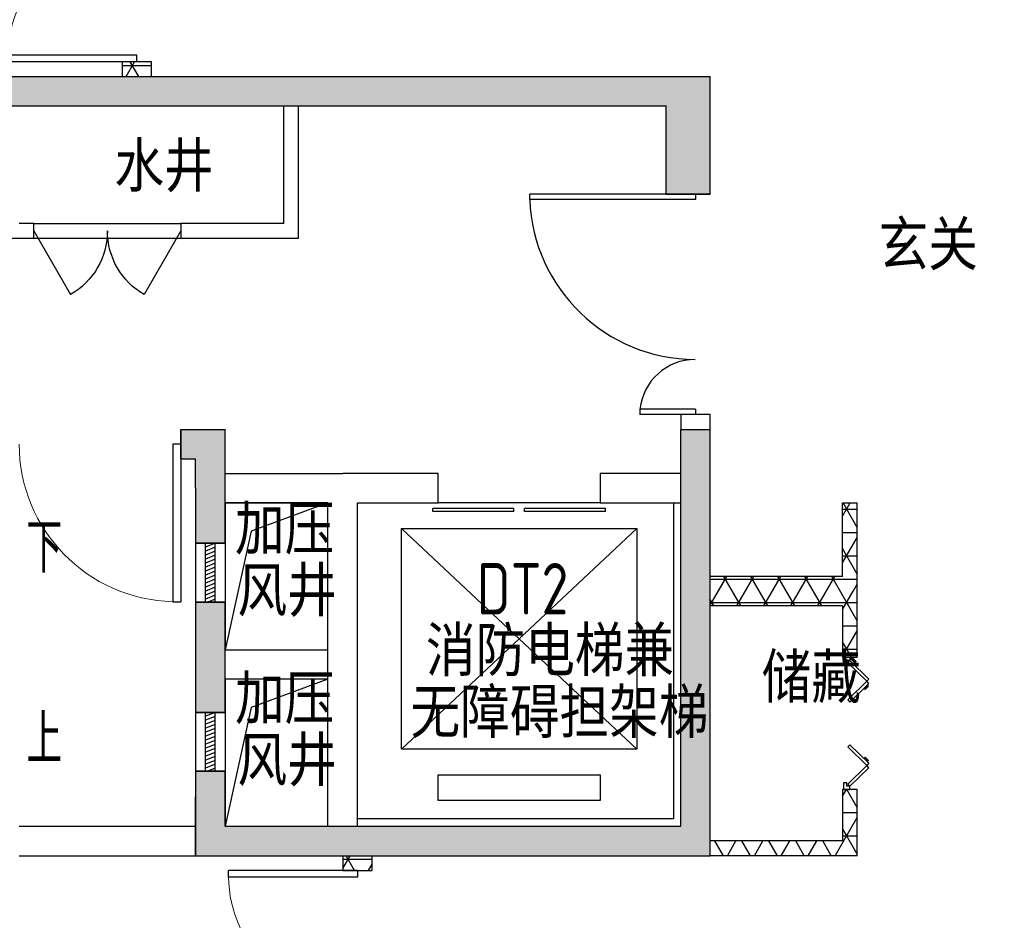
# Model space of a CAD drawing. Extents: x 513769.4 to 513832.9, y -232082 to -232034.4.
# Tile 13 of 17: x 513801.6 to 513808.3, y -232057.7 to -232051.5. Entities that reach past the tile are written whole.
import ezdxf

# ---------------------------------------------------------------- set-up
doc = ezdxf.new("R2010")
doc.units = 0
doc.header["$LTSCALE"] = 1000
doc.layers.get('0').update_dxf_attribs({"color": 252})
for name, color, linetype in [('2#HXT-标准层$0$A-ANNO-100-SYMB', 252, 'Continuous'), ('2#HXT-标准层$0$A-ANNO-100-TXT', 252, 'Continuous'), ('2#HXT-标准层$0$A-DOOR', 253, 'Continuous'), ('2#HXT-标准层$0$A-FIRE-DOOR', 253, 'Continuous'), ('2#HXT-标准层$0$A-HOLE-E', 253, 'Continuous'), ('2#HXT-标准层$0$A-PATT-COLU', 253, 'Continuous'), ('2#HXT-标准层$0$A-STAIR', 253, 'Continuous'), ('2#HXT-标准层$0$A-STR-CONC-B', 253, 'Continuous'), ('2#HXT-标准层$0$A-WALL-S', 253, 'Continuous'), ('2#HXT-标准层$0$A-WINDOW', 253, 'Continuous'), ('A-ANNO-100-TXT', 252, 'Continuous'), ('A-ANNO-20-TXT', 252, 'Continuous'), ('A-METAL-S', 253, 'Continuous'), ('A2户型$1$A-DOOR', 252, 'Continuous'), ('A2户型$1$A-FIRE-DOOR', 252, 'Continuous'), ('A2户型$1$A-PATT-COLU', 252, 'Continuous'), ('A2户型$1$A-STR-CONC-B', 252, 'Continuous'), ('A2户型$1$A-WALL-S', 252, 'Continuous'), ('A2户型$1$WINDOW', 252, 'Continuous')]:
    doc.layers.add(name, color=color, linetype=linetype)
doc.styles.add('2#HXT-标准层$0$STANDARD', font='GBENOR', dxfattribs={"bigfont": 'GBCBIG'})
doc.styles.get("Standard").update_dxf_attribs({"font": 'TSSDENG.shx', "width": 0.8, "bigfont": 'hztxt.shx'})
pattern_1 = [(0, (0, 0), (0, 158.75), []), (60, (0, 0), (-137.4815328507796, 79.37500000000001), []), (120, (0, 0), (-137.4815328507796, -79.37499999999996), [])]

# ---------------------------------------------------------------- blocks, each defined once
blk = doc.blocks.new('2新137A2户型$0$$DorLib2D$00000001')
for p, q in [((0.45, 0.9750000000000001), (0.5000000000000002, 0.9750000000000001)), ((0.45, 0), (0.45, 0.9750000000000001)), ((0.5, 0), (0.5, 0.9750000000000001)), ((0.5, 0), (0.45, 0))]:
    blk.add_line(p, q)
at = {"lineweight": 13}
blk.add_arc((0.475, 0), 0.975, 91.4692835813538, 180, dxfattribs=at)
blk = doc.blocks.new('2新138A2户型$0$$DorLib2D$00000034')
for p, q in [((-0.3348234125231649, 0.1426552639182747), (-0.4750000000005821, 1.0056e-12)), ((-0.3181802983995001, 0.1263013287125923), (-0.4583568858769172, -0.0163539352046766)), ((-0.3348234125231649, 0.1426552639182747), (-0.3181802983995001, 0.1263013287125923)), ((-0.3015371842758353, 0.1426552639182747), (-0.3181802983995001, 0.1263013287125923)), ((-0.3181802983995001, 0.1263013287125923), (-0.1780037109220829, -0.0163539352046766)), ((-0.3015371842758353, 0.1426552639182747), (-0.161360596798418, 1.0056e-12)), ((0.3015371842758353, 0.1426552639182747), (0.161360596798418, 1.0056e-12)), ((0.3181802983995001, 0.1263013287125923), (0.1780037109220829, -0.0163539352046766)), ((0.3015371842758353, 0.1426552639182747), (0.3181802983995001, 0.1263013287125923)), ((0.3348234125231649, 0.1426552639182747), (0.3181802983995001, 0.1263013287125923)), ((0.3181802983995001, 0.1263013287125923), (0.4583568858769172, -0.0163539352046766)), ((0.3348234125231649, 0.1426552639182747), (0.4750000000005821, 1.0056e-12)), ((-0.5000000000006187, -0.0479999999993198), (-0.5000000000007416, 1.0099e-12)), ((-0.4583568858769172, -0.0163539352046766), (-0.4750000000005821, 1.0056e-12)), ((-0.1780037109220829, -0.0163539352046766), (-0.161360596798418, 1.0056e-12)), ((0.1780037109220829, -0.0163539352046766), (0.161360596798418, 1.0056e-12)), ((0.4583568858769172, -0.0163539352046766), (0.4750000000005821, 1.0056e-12)), ((0.5000000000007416, -0.0479999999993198), (0.5000000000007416, 1.0099e-12))]:
    blk.add_line(p, q)
for points in [[(-0.2898728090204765, 0.1307846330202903), (-0.2803624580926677, 0.1401297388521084), (-0.2549744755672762, 0.114292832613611), (-0.2644848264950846, 0.1049477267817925)], [(-0.2866020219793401, 0.1274560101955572), (-0.2804202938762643, 0.1335303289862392), (-0.2615738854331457, 0.1143506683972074), (-0.2677556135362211, 0.1082763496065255)], [(0.2898728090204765, 0.1307846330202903), (0.2803624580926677, 0.1401297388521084), (0.2549744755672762, 0.114292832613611), (0.2644848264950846, 0.1049477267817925)], [(0.2866020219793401, 0.1274560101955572), (0.2804202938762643, 0.1335303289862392), (0.2615738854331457, 0.1143506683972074), (0.2677556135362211, 0.1082763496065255)], [(-0.5000000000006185, 7.574e-13), (-0.4750000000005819, 7.548e-13), (-0.4750000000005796, -0.0229999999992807), (-0.4500000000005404, -0.0229999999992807), (-0.4500000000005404, -0.0479999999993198), (-0.5000000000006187, -0.0479999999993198)], [(0.5000000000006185, 7.574e-13), (0.4750000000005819, 7.548e-13), (0.4750000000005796, -0.0229999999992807), (0.4500000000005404, -0.0229999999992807), (0.4500000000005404, -0.0479999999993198), (0.5000000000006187, -0.0479999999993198)]]:
    blk.add_lwpolyline(points)
blk = doc.blocks.new('2新141A2户型$0$$DorLib2D$00000225')
at = {"color": 0}
for p, q in [((0.4750000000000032, -0.0014478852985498), (0.4750000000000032, 0.7521225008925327)), ((0.4750000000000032, 0.7521225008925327), (0.5000000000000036, 0.7521225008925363)), ((0.5000000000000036, -0.0014478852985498), (0.5000000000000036, 0.7521225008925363)), ((-0.4999999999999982, -3.6e-15), (-0.5, 0.252035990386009)), ((-0.4750000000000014, 0.252035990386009), (-0.5, 0.252035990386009)), ((-0.4749999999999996, -3.6e-15), (-0.4750000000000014, 0.252035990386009)), ((-0.4749999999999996, -3.6e-15), (-0.4999999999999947, -3.6e-15)), ((0.4750000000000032, -0.0014478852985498), (0.4999999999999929, -0.0014478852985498))]:
    blk.add_line(p, q, dxfattribs=at)
for centre, radius, start, end in [((0.5046168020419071, -0.0019208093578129), 0.7546247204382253, 92.24926861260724, 179.7237749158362), ((-0.5007908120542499, 0.0025725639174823), 0.2507930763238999, 359.7898704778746, 84.09743784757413)]:
    blk.add_arc(centre, radius, start, end, dxfattribs=at)
blk = doc.blocks.new('2新135A2户型')
at = {"layer": 'A2户型$1$A-PATT-COLU'}
h = blk.add_hatch(dxfattribs=at)
h.set_pattern_fill('NET3', color=256, scale=50, style=0)
h.set_pattern_definition(pattern_1)
h.paths.add_polyline_path([(-56662.02428979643, 172502.20979495), (-56662.02429088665, 172602.2633542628), (-56862.02429088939, 172602.2633520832), (-56862.02428979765, 172502.2084788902)])
for points in [[(-58062.02618816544, 172502.2005825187), (-58062.02487210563, 172302.200582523), (-56762.02363051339, 172302.2091369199), (-56762.0249465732, 172502.2091369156)], [(-56762.0249465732, 172502.2091369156), (-56762.02363051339, 172302.2091369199), (-53162.02434097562, 172302.2328259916), (-52862.02434097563, 172502.2348000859)], [(-52862.02434097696, 171702.2341420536), (-52862.02434097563, 172502.2348000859), (-53162.02434097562, 172302.2328259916), (-53162.02434097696, 171702.2341420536)], [(-53062.02434097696, 169002.2290697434), (-52862.02434097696, 169002.2290697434), (-52862.02434097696, 170102.2341420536), (-53062.02434097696, 170102.2341420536)], [(-53062.02434097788, 167402.2341420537), (-52862.02434097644, 167202.2341420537), (-52862.02434097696, 169002.2290697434), (-53062.02434097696, 169002.2290697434)], [(-56362.02434097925, 167202.2341420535), (-56162.0243409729, 167402.2341420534), (-56162.02434097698, 167602.2341420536), (-56362.02434097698, 167602.2341420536)], [(-56162.0243409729, 167402.2341420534), (-56362.02434097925, 167202.2341420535), (-55262.02439288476, 167202.2341420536), (-55262.02439288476, 167402.2341420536)], [(-55262.02439288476, 167402.2341420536), (-55262.02439288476, 167202.2341420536), (-52862.02434097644, 167202.2341420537), (-53062.02434097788, 167402.2341420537)]]:
    blk.add_hatch(color=256, dxfattribs=at).paths.add_polyline_path(points)
h = blk.add_hatch(dxfattribs=at)
h.set_pattern_fill('NET3', color=256, scale=50, style=0)
h.set_pattern_definition(pattern_1)
h.paths.add_polyline_path([(-51928.85927180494, 169002.2390653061), (-51862.19260513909, 169002.2387640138), (-51862.1898924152, 169602.2387640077), (-51962.18989241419, 169602.2392161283), (-51962.19215301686, 169102.2392159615)])
h = blk.add_hatch(dxfattribs=at)
h.set_pattern_fill('NET3', color=256, scale=50, style=0)
h.set_pattern_definition(pattern_1)
h.paths.add_polyline_path([(-51928.85927180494, 169002.2390653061), (-51962.19215301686, 169102.2392159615), (-52862.02434097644, 169102.2300845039), (-52862.02434097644, 168902.2300844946), (-51962.19305725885, 168902.2392159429)])
h = blk.add_hatch(dxfattribs=at)
h.set_pattern_fill('NET3', color=256, scale=50, style=0)
h.set_pattern_definition(pattern_1)
h.paths.add_polyline_path([(-51962.19305725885, 168902.2392159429), (-51962.19463944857, 168552.2906592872), (-51862.19463944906, 168552.2902071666), (-51862.19260513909, 169002.2387640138), (-51928.85927180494, 169002.2390653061)])
h = blk.add_hatch(dxfattribs=at)
h.set_pattern_fill('NET3', color=256, scale=50, style=0)
h.set_pattern_definition(pattern_1)
h.paths.add_polyline_path([(-51862.20074328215, 167202.2448666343), (-51862.19870853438, 167652.2902071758), (-51962.19870853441, 167652.2906592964), (-51962.20029116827, 167302.2438518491)])
h = blk.add_hatch(dxfattribs=at)
h.set_pattern_fill('NET3', color=256, scale=50, style=0)
h.set_pattern_definition(pattern_1)
h.paths.add_polyline_path([(-51862.20074328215, 167202.2448666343), (-51962.20029116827, 167302.2438518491), (-52862.02434097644, 167302.234720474), (-52862.02434097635, 167202.2347204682)])
h = blk.add_hatch(dxfattribs=at)
h.set_pattern_fill('NET3', color=256, scale=50, style=0)
h.set_pattern_definition(pattern_1)
h.paths.add_polyline_path([(-55362.02439012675, 167202.2341420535), (-55362.02438736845, 167102.2341365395), (-55162.02438737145, 167102.2341420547), (-55162.0243901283, 167202.2341420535)])
at = {"layer": 'A2户型$1$A-STR-CONC-B'}
for p, q in [((-58062.02618816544, 172502.2005825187), (-56762.0249465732, 172502.2091369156)), ((-56762.0249465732, 172502.2091369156), (-52862.02434097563, 172502.2348000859)), ((-52862.02434097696, 171702.2341420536), (-52862.02434097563, 172502.2348000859)), ((-58062.02487210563, 172302.200582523), (-56762.02363051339, 172302.2091369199)), ((-56762.02363051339, 172302.2091369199), (-53162.02434097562, 172302.2328259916)), ((-53162.02434097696, 171702.2341420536), (-53162.02434097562, 172302.2328259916)), ((-53162.02434097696, 171702.2341420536), (-52862.02434097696, 171702.2341420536)), ((-53062.02434097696, 169002.2290697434), (-53062.02434097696, 170102.2341420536)), ((-53062.02434097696, 170102.2341420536), (-52862.02434097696, 170102.2341420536)), ((-52862.02434097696, 169002.2290697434), (-52862.02434097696, 170102.2341420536)), ((-53062.02434097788, 167402.2341420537), (-53062.02434097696, 169002.2290697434)), ((-52862.02434097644, 167202.2341420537), (-52862.02434097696, 169002.2290697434)), ((-56362.02434097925, 167202.2341420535), (-56362.02434097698, 167602.2341420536)), ((-56162.0243409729, 167402.2341420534), (-56162.02434097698, 167602.2341420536)), ((-56162.0243409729, 167402.2341420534), (-55262.02439288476, 167402.2341420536)), ((-55262.02439288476, 167402.2341420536), (-53062.02434097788, 167402.2341420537)), ((-56362.02434097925, 167202.2341420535), (-55262.02439288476, 167202.2341420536)), ((-55262.02439288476, 167202.2341420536), (-52862.02434097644, 167202.2341420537))]:
    blk.add_line(p, q, dxfattribs=at)
at = {"layer": 'A2户型$1$A-WALL-S'}
for p, q in [((-56662.02429088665, 172602.2633542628), (-56862.02429088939, 172602.2633520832)), ((-56862.02429088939, 172602.2633520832), (-56862.02428979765, 172502.2084788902)), ((-56662.02428979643, 172502.20979495), (-56662.02429088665, 172602.2633542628)), ((-52862.02434097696, 171702.2341420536), (-53062.02434097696, 171702.2341420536)), ((-52862.02434097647, 170202.2341420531), (-53062.02434097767, 170202.2341420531)), ((-53062.02434097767, 170202.2341420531), (-53062.02434097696, 170102.2341420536)), ((-52862.02434097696, 170102.2341420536), (-52862.02434097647, 170202.2341420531)), ((-51962.19215301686, 169102.2392159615), (-51962.18989241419, 169602.2392161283)), ((-51962.18989241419, 169602.2392161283), (-51862.1898924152, 169602.2387640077)), ((-51862.19260513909, 169002.2387640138), (-51862.1898924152, 169602.2387640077)), ((-51962.19215301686, 169102.2392159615), (-52862.02434097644, 169102.2300845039)), ((-51862.19463944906, 168552.2902071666), (-51862.19260513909, 169002.2387640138)), ((-51962.19305725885, 168902.2392159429), (-52862.02434097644, 168902.2300844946)), ((-51962.19305725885, 168902.2392159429), (-51962.19463944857, 168552.2906592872)), ((-51962.19463944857, 168552.2906592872), (-51862.19463944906, 168552.2902071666)), ((-51962.19870853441, 167652.2906592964), (-51962.20029116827, 167302.2438518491)), ((-51862.19870853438, 167652.2902071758), (-51962.19870853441, 167652.2906592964)), ((-51862.20074328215, 167202.2448666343), (-51862.19870853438, 167652.2902071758)), ((-57562.02434097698, 167402.2341420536), (-56362.02434097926, 167402.234142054)), ((-51962.20029116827, 167302.2438518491), (-52862.02434097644, 167302.234720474)), ((-57562.02434097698, 167202.2341420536), (-56362.02434097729, 167202.234142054)), ((-55362.02439012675, 167202.2341420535), (-55362.02438736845, 167102.2341365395)), ((-55162.02438737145, 167102.2341420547), (-55162.0243901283, 167202.2341420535)), ((-51862.20074328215, 167202.2448666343), (-52862.02434097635, 167202.2347204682)), ((-55362.02438736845, 167102.2341365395), (-55162.02438737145, 167102.2341420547))]:
    blk.add_line(p, q, dxfattribs=at)
at = {"layer": 'A2户型$1$A-DOOR', "yscale": -900, "zscale": 200}
for p, xscale, rotation in [((-56762.0242957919, 173052.263353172), 900, 270.000000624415), ((-55262.02437496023, 166652.2341392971), -900, 270.0000015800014)]:
    blk.add_blockref('2新137A2户型$0$$DorLib2D$00000001', p, dxfattribs=dict(at, xscale=xscale, rotation=rotation))
at = {"layer": 'A2户型$1$A-FIRE-DOOR', "xscale": 1500, "yscale": 1500, "zscale": 200, "rotation": 90}
blk.add_blockref('2新141A2户型$0$$DorLib2D$00000225', (-52962.02434097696, 170952.2341420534), dxfattribs=at)
at = {"layer": 'A2户型$1$WINDOW', "xscale": -900, "yscale": -900, "zscale": 100, "rotation": 89.99974095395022}
blk.add_blockref('2新138A2户型$0$$DorLib2D$00000034', (-51912.19667399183, 168102.2904332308), dxfattribs=at)
blk = doc.blocks.new('2新642#HXT-标准层$0$$WINLIB2D$00000039')
at = {"color": 0}
for points in [[(-0.4999999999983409, 0.5000000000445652), (-0.4999999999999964, -0.4999999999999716)], [(0.5000000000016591, 0.4999999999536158), (-0.4999999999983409, 0.5000000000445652)], [(0.4999999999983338, -0.5000000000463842), (0.4999999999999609, 0.4999999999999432)], [(-0.499999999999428, 0.1666666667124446), (0.500000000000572, 0.1666666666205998)], [(-0.4518745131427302, -0.1666666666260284), (-0.5000000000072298, 0.083585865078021)], [(-0.3838834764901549, -0.166666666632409), (-0.4479860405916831, 0.1666666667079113)], [(-0.3158924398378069, -0.166666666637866), (-0.3799950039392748, 0.1666666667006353)], [(-0.2479014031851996, -0.166666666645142), (-0.3120039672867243, 0.1666666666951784)], [(-0.1799103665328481, -0.1666666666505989), (-0.2440129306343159, 0.1666666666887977)], [(-0.1119193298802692, -0.1666666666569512), (-0.1760218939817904, 0.1666666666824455)], [(-0.0439282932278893, -0.1666666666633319), (-0.1080308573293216, 0.1666666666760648)], [(0.024062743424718, -0.1666666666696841), (-0.0400398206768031, 0.1666666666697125)], [(0.092053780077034, -0.1666666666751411), (0.0279512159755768, 0.1666666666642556)], [(0.1600448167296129, -0.1666666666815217), (0.0959422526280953, 0.1666666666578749)], [(0.2280358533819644, -0.166666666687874), (0.163933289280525, 0.1666666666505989)], [(0.2960268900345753, -0.1666666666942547), (0.231924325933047, 0.1666666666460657)], [(0.3640179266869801, -0.1666666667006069), (0.2999153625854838, 0.166666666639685)], [(0.4320089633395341, -0.1666666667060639), (0.3679063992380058, 0.166666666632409)], [(0.4999999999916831, -0.1666666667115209), (0.4358974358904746, 0.1666666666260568)], [(-0.500000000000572, -0.1666666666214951), (0.499999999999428, -0.1666666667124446)], [(0.4999999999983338, -0.5000000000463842), (-0.5000000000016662, -0.4999999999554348)]]:
    blk.add_lwpolyline(points, dxfattribs=at)
blk = doc.blocks.new('2新592#HXT-标准层$0$$DorLib2D$00000001')
for p, q in [((0.45, 0.9750000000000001), (0.5000000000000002, 0.9750000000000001)), ((0.45, 0), (0.45, 0.9750000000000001)), ((0.5, 0), (0.5, 0.9750000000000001)), ((0.5, 0), (0.45, 0))]:
    blk.add_line(p, q)
at = {"lineweight": 13}
blk.add_arc((0.475, 0), 0.975, 91.4692835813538, 180, dxfattribs=at)
blk = doc.blocks.new('2新582#HXT-标准层$0$$DORLIB2D$00000127')
at = {"color": 0}
for points in [[(-0.5333333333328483, 0.7948983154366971), (-0.5333333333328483, 0.690405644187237)], [(-0.0333333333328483, 0.7948983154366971), (-0.5333333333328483, 0.7948983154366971)], [(-0.0333333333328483, 0.7948983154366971), (-0.0333333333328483, 0.690405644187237)], [(0.5333333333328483, 0.7948983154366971), (0.0333333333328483, 0.7948983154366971)], [(0.0333333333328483, 0.7948983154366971), (0.0333333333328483, 0.690405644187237)], [(0.5333333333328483, 0.7948983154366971), (0.5333333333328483, 0.690405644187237)], [(-0.0333333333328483, 0.690405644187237), (-0.5333333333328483, 0.690405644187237)], [(0.5333333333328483, 0.690405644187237), (0.0333333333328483, 0.690405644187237)], [(0.5, 0.4999999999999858), (-0.5, 0.4999999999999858)]]:
    blk.add_lwpolyline(points, dxfattribs=at)
blk = doc.blocks.new('2新622#HXT-标准层$0$$DorLib2D$00000231')
at = {"color": 0}
for p, q in [((-0.4999999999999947, 7.1e-15), (-0.2500000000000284, 0.4330127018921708)), ((0.5000000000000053, 7.1e-15), (0.250000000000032, 0.4330127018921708))]:
    blk.add_line(p, q, dxfattribs=at)
for centre, radius, start, end in [((-0.4999999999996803, 3.055e-13), 0.499999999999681, 0, 59.99999999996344), ((0.5000000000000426, -2.49e-14), 0.4999999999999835, 120.0000000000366, 180)]:
    blk.add_arc(centre, radius, start, end, dxfattribs=at)
blk = doc.blocks.new('2新602#HXT-标准层$0$$DorLib2D$00000225')
at = {"color": 0}
for p, q in [((0.4750000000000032, -0.0014478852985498), (0.4750000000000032, 0.7521225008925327)), ((0.4750000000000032, 0.7521225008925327), (0.5000000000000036, 0.7521225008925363)), ((0.5000000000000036, -0.0014478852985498), (0.5000000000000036, 0.7521225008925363)), ((-0.4999999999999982, -3.6e-15), (-0.5, 0.252035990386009)), ((-0.4750000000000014, 0.252035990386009), (-0.5, 0.252035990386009)), ((-0.4749999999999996, -3.6e-15), (-0.4750000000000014, 0.252035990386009)), ((-0.4749999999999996, -3.6e-15), (-0.4999999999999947, -3.6e-15)), ((0.4750000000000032, -0.0014478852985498), (0.4999999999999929, -0.0014478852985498))]:
    blk.add_line(p, q, dxfattribs=at)
for centre, radius, start, end in [((0.5046168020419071, -0.0019208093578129), 0.7546247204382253, 92.24926861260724, 179.7237749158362), ((-0.5007908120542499, 0.0025725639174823), 0.2507930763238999, 359.7898704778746, 84.09743784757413)]:
    blk.add_arc(centre, radius, start, end, dxfattribs=at)
blk = doc.blocks.new('2新572#HXT-标准层')
at = {"layer": '2#HXT-标准层$0$A-PATT-COLU'}
for points in [[(-50412.02434097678, -20697.76585794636), (-50412.02434097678, -20897.76585794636), (-47662.02434097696, -20897.76585794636), (-47662.02434097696, -20697.76585794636)], [(-47662.02434097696, -20697.76585794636), (-47662.02434097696, -20897.76585794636), (-45162.02434097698, -20897.76585794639), (-44862.02434097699, -20697.76585794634)], [(-44862.02434097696, -21497.76585794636), (-44862.02434097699, -20697.76585794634), (-45162.02434097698, -20897.76585794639), (-45162.02434097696, -21497.76585794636)], [(-48462.02434097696, -23297.76585794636), (-48362.02434097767, -23297.76585794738), (-48162.02434097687, -23097.76585794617), (-48462.02434097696, -23097.76585794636)], [(-48362.02434097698, -23497.76585794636), (-48162.02434097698, -23497.76585794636), (-48162.02434097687, -23097.76585794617), (-48362.02434097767, -23297.76585794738)], [(-45062.02434097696, -23497.76585794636), (-44862.02434097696, -23497.76585794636), (-44862.02434097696, -23097.76585794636), (-45062.02434097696, -23097.76585794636)], [(-48362.02434097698, -23497.76585794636), (-48362.02434097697, -23872.7658579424), (-48162.02434097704, -23872.7658579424), (-48162.02434097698, -23497.76585794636)], [(-45062.02434097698, -25797.7658579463), (-44862.02434097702, -25997.7658579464), (-44862.02434097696, -23497.76585794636), (-45062.02434097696, -23497.76585794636)], [(-48162.02434097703, -25022.76585794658), (-48162.02434097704, -24272.7658579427), (-48362.02434097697, -24272.7658579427), (-48362.02434097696, -25022.76585794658)], [(-48162.02434097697, -25797.7658579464), (-48162.02434097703, -25422.76585794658), (-48362.02434097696, -25422.76585794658), (-48362.02434097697, -25997.76585794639)], [(-48162.02434097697, -25797.7658579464), (-48362.02434097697, -25997.76585794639), (-47362.02434097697, -25997.76585794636), (-47362.02434097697, -25797.76585794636)], [(-47362.02434097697, -25797.76585794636), (-47362.02434097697, -25997.76585794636), (-44862.02434097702, -25997.7658579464), (-45062.02434097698, -25797.7658579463)]]:
    blk.add_hatch(color=256, dxfattribs=at).paths.add_polyline_path(points)
at = {"layer": '2#HXT-标准层$0$A-ANNO-100-SYMB'}
for points in [[(-49582.02434097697, -23897.76585794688, 0, 0, 0), (-51792.02434097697, -23897.76585794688, 0, 80.00000000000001, 0), (-51492.02434097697, -23897.76585794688, 0, 0, 0)], [(-49582.02434097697, -25197.76585794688, 0, 0, 0), (-51792.02434097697, -25197.76585794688, 0, 80.00000000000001, 0), (-51492.02434097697, -25197.76585794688, 0, 0, 0)]]:
    blk.add_lwpolyline(points, format="xyseb", dxfattribs=at)
at = {"layer": '2#HXT-标准层$0$A-FIRE-DOOR'}
for p, q in [((-49462.02434097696, -21697.76585794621), (-48462.02434097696, -21697.76585794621)), ((-49462.02434097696, -21797.76585794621), (-48462.02434097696, -21797.76585794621))]:
    blk.add_line(p, q, dxfattribs=at)
at = {"layer": '2#HXT-标准层$0$A-HOLE-E'}
for points in [[(-47462.02434097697, -23597.76585794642), (-48162.02434097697, -23597.76585794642), (-48162.02434097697, -24597.76585794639), (-47462.02434097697, -24597.76585794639)], [(-47462.02434097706, -24797.76585794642), (-48162.02434097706, -24797.76585794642), (-48162.02434097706, -25797.76585794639), (-47462.02434097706, -25797.76585794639)]]:
    blk.add_lwpolyline(points, close=True, dxfattribs=at)
for points in [[(-47462.02434097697, -23597.76585794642), (-47984.16630304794, -23789.41009111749), (-48162.02434097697, -24597.76585794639)], [(-47462.02434097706, -24797.76585794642), (-47984.16630304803, -24989.41009111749), (-48162.02434097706, -25797.76585794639)]]:
    blk.add_lwpolyline(points, dxfattribs=at)
at = {"layer": '2#HXT-标准层$0$A-STAIR'}
for p, q in [((-46962.024340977, -25272.76585794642), (-46962.024340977, -23772.76585794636)), ((-46962.024340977, -23772.76585794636), (-45362.02434097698, -23772.76585794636)), ((-46962.024340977, -25272.76585794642), (-45362.02434097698, -23772.76585794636)), ((-46962.024340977, -23772.76585794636), (-45362.02434097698, -25272.76585794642)), ((-45362.02434097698, -23772.76585794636), (-45362.02434097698, -25272.76585794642)), ((-45362.02434097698, -25272.76585794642), (-46962.024340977, -25272.76585794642)), ((-46712.02434097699, -25622.7658579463), (-46712.02434097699, -25447.76585794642)), ((-46712.02434097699, -25447.76585794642), (-45612.02434097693, -25447.76585794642)), ((-45612.02434097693, -25447.76585794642), (-45612.02434097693, -25622.7658579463)), ((-45612.02434097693, -25622.7658579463), (-46712.02434097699, -25622.7658579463))]:
    blk.add_line(p, q, dxfattribs=at)
at = {"layer": '2#HXT-标准层$0$A-STR-CONC-B'}
for p, q in [((-50412.02434097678, -20697.76585794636), (-47662.02434097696, -20697.76585794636)), ((-47662.02434097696, -20697.76585794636), (-44862.02434097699, -20697.76585794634)), ((-44862.02434097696, -21497.76585794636), (-44862.02434097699, -20697.76585794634)), ((-50412.02434097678, -20897.76585794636), (-47662.02434097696, -20897.76585794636)), ((-47662.02434097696, -20897.76585794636), (-45162.02434097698, -20897.76585794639)), ((-45162.02434097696, -21497.76585794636), (-45162.02434097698, -20897.76585794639)), ((-45162.02434097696, -21497.76585794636), (-44862.02434097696, -21497.76585794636)), ((-48462.02434097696, -23097.76585794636), (-48162.02434097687, -23097.76585794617)), ((-48462.02434097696, -23097.76585794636), (-48462.02434097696, -23297.76585794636)), ((-48162.02434097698, -23497.76585794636), (-48162.02434097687, -23097.76585794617)), ((-45062.02434097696, -23497.76585794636), (-45062.02434097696, -23097.76585794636)), ((-45062.02434097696, -23097.76585794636), (-44862.02434097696, -23097.76585794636)), ((-44862.02434097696, -23497.76585794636), (-44862.02434097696, -23097.76585794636)), ((-48462.02434097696, -23297.76585794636), (-48362.02434097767, -23297.76585794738)), ((-48362.02434097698, -23497.76585794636), (-48362.02434097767, -23297.76585794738)), ((-48362.02434097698, -23497.76585794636), (-48362.02434097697, -23872.7658579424)), ((-48162.02434097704, -23872.7658579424), (-48162.02434097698, -23497.76585794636)), ((-45062.02434097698, -25797.7658579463), (-45062.02434097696, -23497.76585794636)), ((-44862.02434097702, -25997.7658579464), (-44862.02434097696, -23497.76585794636)), ((-48362.02434097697, -23872.7658579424), (-48162.02434097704, -23872.7658579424)), ((-48162.02434097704, -24272.7658579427), (-48362.02434097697, -24272.7658579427)), ((-48362.02434097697, -24272.7658579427), (-48362.02434097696, -25022.76585794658)), ((-48162.02434097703, -25022.76585794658), (-48162.02434097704, -24272.7658579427)), ((-48362.02434097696, -25022.76585794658), (-48162.02434097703, -25022.76585794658)), ((-48162.02434097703, -25422.76585794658), (-48362.02434097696, -25422.76585794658)), ((-48362.02434097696, -25422.76585794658), (-48362.02434097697, -25997.76585794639)), ((-48162.02434097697, -25797.7658579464), (-48162.02434097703, -25422.76585794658)), ((-48162.02434097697, -25797.7658579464), (-47362.02434097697, -25797.76585794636)), ((-47362.02434097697, -25797.76585794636), (-45062.02434097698, -25797.7658579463)), ((-48362.02434097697, -25997.76585794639), (-47362.02434097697, -25997.76585794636)), ((-47362.02434097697, -25997.76585794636), (-44862.02434097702, -25997.7658579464))]:
    blk.add_line(p, q, dxfattribs=at)
at = {"layer": '2#HXT-标准层$0$A-WALL-S'}
for p, q in [((-47762.024340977, -21697.76585794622), (-47762.024340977, -20897.76585794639)), ((-47662.02434097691, -21797.7658579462), (-47662.02434097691, -20897.76585794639)), ((-45062.02434097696, -21497.76585794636), (-44862.02434097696, -21497.76585794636)), ((-49462.02434097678, -21697.76585794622), (-49562.02434100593, -21697.76585794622)), ((-49462.02434097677, -21797.76585794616), (-49462.02434097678, -21697.76585794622)), ((-47762.024340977, -21697.76585794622), (-48462.02434097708, -21697.76585794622)), ((-48462.02434097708, -21697.76585794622), (-48462.02434097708, -21797.76585794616)), ((-49662.02434100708, -21797.7658579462), (-49462.02434097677, -21797.76585794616)), ((-48462.02434097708, -21797.76585794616), (-47662.02434097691, -21797.7658579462)), ((-44862.024340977, -22997.76585794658), (-45062.024340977, -22997.76585794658)), ((-45062.024340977, -22997.76585794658), (-45062.02434097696, -23097.76585794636)), ((-44862.02434097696, -23097.76585794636), (-44862.024340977, -22997.76585794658)), ((-48462.02434097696, -23297.76585794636), (-48462.02434097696, -23097.76585794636)), ((-48162.02434097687, -23397.76585794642), (-47362.02434097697, -23397.76585794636)), ((-46712.02434097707, -23397.76585794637), (-47362.02434097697, -23397.76585794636)), ((-46712.02434097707, -23597.76585794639), (-46712.02434097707, -23397.76585794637)), ((-45062.02434097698, -23397.76585794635), (-45612.02434097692, -23397.76585794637)), ((-45612.02434097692, -23397.76585794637), (-45612.02434097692, -23597.76585794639)), ((-48162.02434097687, -23597.76585794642), (-47462.02434097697, -23597.76585794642)), ((-47462.02434097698, -25797.7658579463), (-47462.02434097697, -23597.76585794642)), ((-47262.02434097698, -25797.7658579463), (-47262.02434097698, -23597.7658579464)), ((-47262.02434097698, -23597.7658579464), (-46712.02434097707, -23597.76585794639)), ((-45612.02434097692, -23597.76585794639), (-45062.02434097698, -23597.7658579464)), ((-49562.02434097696, -25797.76585794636), (-48362.02434097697, -25797.76585794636)), ((-48362.02434097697, -25797.76585794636), (-48362.02434097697, -25997.76585794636)), ((-49562.02434097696, -25997.76585794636), (-48362.02434097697, -25997.76585794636))]:
    blk.add_line(p, q, dxfattribs=at)
at = {"layer": '2#HXT-标准层$0$A-DOOR', "xscale": 1100, "yscale": -200, "zscale": 200}
blk.add_blockref('2新582#HXT-标准层$0$$DORLIB2D$00000127', (-46162.02434097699, -23497.76585794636), dxfattribs=at)
at = {"layer": '2#HXT-标准层$0$A-FIRE-DOOR', "xscale": -1500, "yscale": -1500, "zscale": 200, "rotation": 270.0000000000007}
blk.add_blockref('2新602#HXT-标准层$0$$DorLib2D$00000225', (-44962.02434097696, -22247.76585794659), dxfattribs=at)
at = {"layer": '2#HXT-标准层$0$A-FIRE-DOOR'}
for name, p, xscale, yscale, zscale in [('2新622#HXT-标准层$0$$DorLib2D$00000231', (-48962.02434097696, -21747.76585794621), 1000, -1000, 100), ('2新592#HXT-标准层$0$$DorLib2D$00000001', (-49012.02434097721, -23197.76585794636), 1100, -1100, 200)]:
    blk.add_blockref(name, p, dxfattribs=dict(at, xscale=xscale, yscale=yscale, zscale=zscale))
at = {"layer": '2#HXT-标准层$0$A-WINDOW', "xscale": 400, "yscale": 200, "zscale": 200, "rotation": 90}
for p in [(-48262.02434097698, -24072.76585794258), (-48262.02434097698, -25222.76585794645)]:
    blk.add_blockref('2新642#HXT-标准层$0$$WINLIB2D$00000039', p, dxfattribs=at)
at = {"layer": '2#HXT-标准层$0$A-ANNO-100-TXT', "color": 7, "style": '2#HXT-标准层$0$STANDARD'}
for s, p in [('下', (-49512.02434097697, -24072.76585794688)), ('上', (-49512.02434097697, -25372.76585794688))]:
    blk.add_text(s, height=337.5886524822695, dxfattribs=at).set_placement(p)

msp = doc.modelspace()

# ---------------------------------------------------------------- linework, layer by layer
at = {"layer": 'A-METAL-S'}
msp.add_lwpolyline([(513806.0804884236, -232054.8340831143), (513806.0804884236, -232056.9840831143), (513803.9304883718, -232056.9840831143)], dxfattribs=at)

# ---------------------------------------------------------------- block references
at = {"xscale": 0.001, "yscale": 0.001, "zscale": 0.001}
for name, p in [('2新135A2户型', (513859.1925127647, -232224.4363172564)), ('2新572#HXT-标准层', (513851.1925127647, -232031.2363172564))]:
    msp.add_blockref(name, p, dxfattribs=at)

# ---------------------------------------------------------------- texts
at = {"layer": 'A-ANNO-100-TXT'}
for s, p in [('玄关', (513807.4747404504, -232053.2527530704)), ('储藏', (513806.6803219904, -232056.1954513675))]:
    msp.add_text(s, height=0.3375886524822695, dxfattribs=at).set_placement(p)
at = {"layer": 'A-ANNO-20-TXT'}
for s, p in [('水井', (513802.2783391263, -232052.7178675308)), ('加压', (513803.0986419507, -232055.1862442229)), ('风井', (513803.1153972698, -232055.6062442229)), ('消防电梯兼', (513804.3965785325, -232056.0132666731)), ('加压', (513803.0986419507, -232056.339567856)), ('无障碍担架梯', (513804.2923232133, -232056.4332666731)), ('风井', (513803.1153972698, -232056.759567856))]:
    msp.add_text(s, height=0.3375886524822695, dxfattribs=at).set_placement(p)
at = {"layer": 'A-ANNO-20-TXT', "width": 0.8}
msp.add_text('DT2', height=0.35, dxfattribs=at).set_placement((513804.7426069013, -232055.5932666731))

doc.saveas('drawing.dxf')
